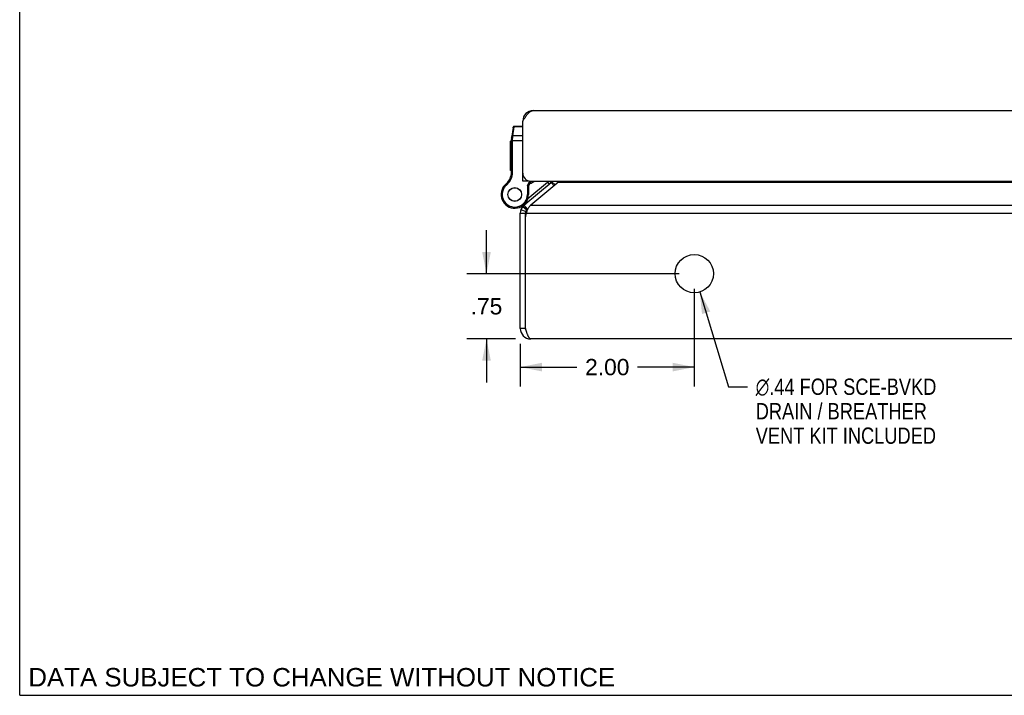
# Model space of a CAD drawing. Header units: inches. Extents: x 0 to 42.5, y 0 to 27.5.
# Tile 1 of 8: x 0 to 11.3, y 0 to 7.8. Entities that reach past the tile are written whole.
import ezdxf

# ---------------------------------------------------------------- set-up
doc = ezdxf.new("R2010")
doc.units = ezdxf.units.IN
doc.header["$LTSCALE"] = 2.3375
doc.header["$MEASUREMENT"] = 0
doc.layers.get('0').update_dxf_attribs({"linetype": 'CONTINUOUS'})
doc.layers.add('02___PRT_ALL_AXES', color=7, linetype='CONTINUOUS')
doc.layers.add('DIMENSIONS', color=7, linetype='CONTINUOUS')
doc.styles.get("Standard").update_dxf_attribs({"font": 'arial.ttf'})
doc.styles.add('TEXTSTYLE_1', font='gdt', dxfattribs={"width": 0.8})
doc.dimstyles.new('DIMSTYLE_1', dxfattribs={"dimtxt": 0.1875, "dimasz": 0.25, "dimexe": 0.09, "dimexo": 0.07, "dimgap": 0.0375, "dimtad": 0, "dimtih": 1, "dimtoh": 1, "dimzin": 4, "dimdsep": 46, "dimtxsty": 'Standard', "dimblk": '_FILLED', "dimblk1": '_FILLED', "dimblk2": '_FILLED', "dimcen": 0.09, "dimazin": 1, "dimtfac": 1, "dimtofl": 0, "dimtmove": 0, "dimatfit": 3, "dimldrblk": '_FILLED', "dimfxl": 0, "dimtolj": 1, "dimtzin": 4, "dimarcsym": 0})
doc.dimstyles.new('DIMSTYLE_3', dxfattribs={"dimtxt": 0.1875, "dimasz": 0.25, "dimexe": 0.09, "dimexo": 0.07, "dimgap": 0.09, "dimtad": 0, "dimtih": 1, "dimtoh": 1, "dimzin": 4, "dimdsep": 46, "dimtxsty": 'Standard', "dimblk": '_FILLED', "dimblk1": '_FILLED', "dimblk2": '_FILLED', "dimcen": 0.09, "dimazin": 1, "dimtfac": 1, "dimtofl": 0, "dimtmove": 0, "dimatfit": 1, "dimldrblk": '_FILLED', "dimfxl": 0, "dimtolj": 1, "dimtzin": 4, "dimarcsym": 0})

# ---------------------------------------------------------------- blocks, each defined once
blk = doc.blocks.new('_FILLED')
at = {"color": 0, "linetype": 'ByBlock'}
blk.add_solid([(0, 0), (-1, 0.2), (-1, -0.2)], dxfattribs=at)
blk = doc.blocks.new('*D22')
at = {"layer": 'DIMENSIONS', "color": 2, "linetype": 'Continuous'}
for p, q in [((7.817, 4.638), (8.147, 3.548)), ((8.147, 3.548), (8.366, 3.548))]:
    blk.add_line(p, q, dxfattribs=at)
at = {"layer": 'DIMENSIONS', "color": 2, "linetype": 'Continuous', "xscale": 0.25, "yscale": 0.25, "zscale": 0.25, "rotation": 106.8553457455}
blk.add_blockref('_FILLED', (7.817, 4.638), dxfattribs=at)
at = {"layer": 'DIMENSIONS', "color": 2, "linetype": 'Continuous', "insert": (8.459, 3.642), "char_height": 0.1875, "width": 2.64707, "attachment_point": 1, "line_spacing_factor": 0.9, "style": 'TEXTSTYLE_1'}
blk.add_mtext('{\\fgdt;n}\\fArial;.44 FOR SCE-BVKD\\PDRAIN / BREATHER \\PVENT KIT INCLUDED', dxfattribs=at)
blk = doc.blocks.new('*D23')
at = {"layer": 'DIMENSIONS', "color": 2, "linetype": 'Continuous'}
for p, q in [((5.365, 4.848), (5.365, 5.348)), ((7.578, 4.848), (5.14, 4.848)), ((5.698, 4.098), (5.14, 4.098)), ((5.365, 4.098), (5.365, 3.598))]:
    blk.add_line(p, q, dxfattribs=at)
at = {"layer": 'DIMENSIONS', "color": 2, "linetype": 'Continuous', "xscale": 0.25, "yscale": 0.25, "zscale": 0.25}
for p, rotation in [((5.365, 4.848), 270), ((5.365, 4.098), 90)]:
    blk.add_blockref('_FILLED', p, dxfattribs=dict(at, rotation=rotation))
at = {"layer": 'DIMENSIONS', "color": 2, "linetype": 'Continuous', "insert": (5.365, 4.567), "char_height": 0.1875, "width": 0.36385, "attachment_point": 2, "line_spacing_factor": 0.9}
blk.add_mtext('.75', dxfattribs=at)
blk = doc.blocks.new('*D24')
at = {"layer": 'DIMENSIONS', "color": 2, "linetype": 'Continuous'}
for p, q in [((7.753, 4.673), (7.753, 3.549)), ((5.753, 4.043), (5.753, 3.549)), ((5.753, 3.774), (6.404, 3.774)), ((7.753, 3.774), (7.101, 3.774))]:
    blk.add_line(p, q, dxfattribs=at)
at = {"layer": 'DIMENSIONS', "color": 2, "linetype": 'Continuous', "xscale": 0.25, "yscale": 0.25, "zscale": 0.25, "rotation": 180}
blk.add_blockref('_FILLED', (5.753, 3.774), dxfattribs=at)
at = {"layer": 'DIMENSIONS', "color": 2, "linetype": 'Continuous', "xscale": 0.25, "yscale": 0.25, "zscale": 0.25}
blk.add_blockref('_FILLED', (7.753, 3.774), dxfattribs=at)
at = {"layer": 'DIMENSIONS', "color": 2, "linetype": 'Continuous', "insert": (6.753, 3.868), "char_height": 0.1875, "width": 0.50953, "attachment_point": 2, "line_spacing_factor": 0.9}
blk.add_mtext('2.00', dxfattribs=at)

msp = doc.modelspace()

# ---------------------------------------------------------------- linework, layer by layer
at = {"color": 7, "linetype": 'Continuous'}
for p, q in [((0, 0), (0, 27.5)), ((5.7833, 6.6193), (5.7916, 6.6182)), ((5.6707, 6.5307), (5.6535, 6.4075)), ((5.6687, 6.4342), (5.6828, 6.5353)), ((5.6828, 6.5353), (5.6836, 6.5419)), ((5.7823, 6.5353), (5.6828, 6.5353)), ((5.7823, 6.5419), (5.6836, 6.5419)), ((5.6523, 6.0137), (5.6523, 6.3902)), ((5.6523, 6.3783), (5.7823, 6.3783)), ((5.6614, 6.3932), (5.6618, 6.3933)), ((5.6618, 6.3933), (5.6623, 6.3933)), ((5.6623, 6.3933), (5.6627, 6.3933)), ((5.6627, 6.3933), (5.6631, 6.3933)), ((5.6631, 6.3933), (5.6635, 6.3933)), ((5.6635, 6.3933), (5.664, 6.3933)), ((5.664, 6.3933), (5.6644, 6.3934)), ((5.6644, 6.3934), (5.6648, 6.3934)), ((5.6648, 6.3934), (5.6653, 6.3934)), ((5.6653, 6.3978), (5.6654, 6.3991)), ((5.6653, 6.3966), (5.6653, 6.3978)), ((5.6653, 6.3953), (5.6653, 6.3966)), ((5.6653, 6.394), (5.6653, 6.3953)), ((5.6653, 6.0137), (5.6653, 6.394)), ((5.6654, 6.4004), (5.6655, 6.4016)), ((5.6654, 6.3991), (5.6654, 6.4004)), ((5.6655, 6.4028), (5.6656, 6.4041)), ((5.6655, 6.4016), (5.6655, 6.4028)), ((5.6656, 6.4041), (5.6657, 6.4053)), ((5.6657, 6.4053), (5.6658, 6.4065)), ((5.6658, 6.4077), (5.6659, 6.4089)), ((5.6658, 6.4065), (5.6658, 6.4077)), ((5.6659, 6.4089), (5.6661, 6.4101)), ((5.6661, 6.4101), (5.6662, 6.4112)), ((5.6662, 6.4112), (5.6663, 6.4124)), ((5.6663, 6.4124), (5.6687, 6.4342)), ((5.7823, 6.4342), (5.6687, 6.4342)), ((5.6523, 6.0137), (5.6653, 6.0137)), ((5.6508, 5.9945), (5.6636, 5.9925)), ((5.7823, 5.974), (5.7873, 5.974)), ((5.8423, 5.9136), (5.7823, 5.9136)), ((5.8344, 5.8566), (5.8643, 5.914)), ((5.8401, 5.7108), (6.0659, 5.9003)), ((5.8423, 5.9188), (5.8423, 5.9136)), ((5.8474, 5.8534), (5.8788, 5.9136)), ((6.0659, 5.9003), (6.0852, 5.8773)), ((6.109, 5.8973), (6.1412, 5.859)), ((6.1157, 5.9039), (6.1545, 5.8702)), ((5.5539, 5.8378), (5.5539, 5.8378)), ((5.5539, 5.8378), (5.5651, 5.8313)), ((5.5539, 5.8378), (5.5652, 5.8313)), ((5.5651, 5.8313), (5.5652, 5.8313)), ((5.5838, 5.8738), (5.5923, 5.864)), ((5.8344, 5.8566), (5.8344, 5.7584)), ((5.8474, 5.8534), (5.8344, 5.8566)), ((5.8474, 5.8534), (5.8474, 5.7584)), ((5.8143, 5.6618), (5.8201, 5.6549)), ((5.8474, 5.7584), (5.8344, 5.7584)), ((5.7474, 5.6118), (5.7477, 5.6119)), ((5.7609, 5.5856), (5.8168, 5.564)), ((5.7809, 5.6196), (5.8269, 5.581)), ((5.7957, 5.6344), (5.8342, 5.5884)), ((5.8342, 5.5884), (5.8412, 5.5942)), ((5.7528, 5.5424), (5.8128, 5.5424)), ((5.8128, 5.5026), (5.8128, 5.5424)), ((5.8128, 4.2184), (5.7528, 4.2184)), ((0, 0), (42.5, 0))]:
    msp.add_line(p, q, dxfattribs=at)
at = {"color": 3, "linetype": 'Continuous'}
for p, q in [((5.9023, 6.7236), (19.6023, 6.7236)), ((5.7823, 5.9136), (5.7823, 6.6036)), ((5.7957, 5.6344), (6.109, 5.8973)), ((5.8723, 5.9136), (19.6323, 5.9136)), ((6.1721, 5.8849), (5.8737, 5.6344)), ((19.3233, 5.8973), (6.1823, 5.8973)), ((5.8737, 5.6344), (19.6319, 5.6344)), ((5.7528, 4.2184), (5.7528, 5.5424)), ((5.8128, 4.2188), (5.8128, 5.5026)), ((5.822, 5.5424), (19.6836, 5.5424)), ((19.6328, 4.0984), (5.8728, 4.0984))]:
    msp.add_line(p, q, dxfattribs=at)
for points in [[(5.7823, 6.6036), (5.7866, 6.6104), (5.7908, 6.6171), (5.7951, 6.6237), (5.7994, 6.6303), (5.8037, 6.6369), (5.808, 6.6433), (5.8123, 6.6496), (5.8166, 6.6557), (5.8208, 6.6617), (5.8251, 6.6675), (5.8294, 6.6731), (5.8337, 6.6784), (5.838, 6.6836), (5.8423, 6.6885), (5.8465, 6.6931), (5.8508, 6.6974), (5.8551, 6.7015), (5.8594, 6.7052), (5.8637, 6.7087), (5.868, 6.7117), (5.8723, 6.7145), (5.8765, 6.7169), (5.8808, 6.7189), (5.8851, 6.7206), (5.8894, 6.7219), (5.8937, 6.7229), (5.898, 6.7234), (5.9023, 6.7236)], [(6.1721, 5.8849), (6.1749, 5.8879), (6.1776, 5.891), (6.1801, 5.8941), (6.1823, 5.8973)], [(6.1823, 5.8973), (6.1841, 5.8994), (6.1857, 5.9015), (6.1871, 5.9038), (6.1883, 5.9061), (6.1894, 5.9086), (6.1903, 5.9111), (6.1911, 5.9136)], [(5.838, 5.5879), (5.8352, 5.5817), (5.8326, 5.5753), (5.8301, 5.5689), (5.8278, 5.5623), (5.8257, 5.5557), (5.8238, 5.5491), (5.822, 5.5424)], [(5.8737, 5.6344), (5.8687, 5.6303), (5.864, 5.6259), (5.8595, 5.6212), (5.8553, 5.6162), (5.8514, 5.611), (5.8477, 5.6055), (5.8443, 5.5998), (5.841, 5.5939), (5.838, 5.5879)], [(5.8728, 4.0984), (5.8707, 4.0986), (5.8685, 4.0992), (5.8664, 4.1001), (5.8642, 4.1014), (5.8621, 4.1031), (5.86, 4.1051), (5.8578, 4.1075), (5.8557, 4.1103), (5.8535, 4.1134), (5.8514, 4.1168), (5.8492, 4.1205), (5.8471, 4.1246), (5.845, 4.1289), (5.8428, 4.1335), (5.8407, 4.1384), (5.8385, 4.1436), (5.8364, 4.149), (5.8342, 4.1546), (5.8321, 4.1604), (5.83, 4.1663), (5.8278, 4.1725), (5.8257, 4.1788), (5.8235, 4.1852), (5.8214, 4.1917), (5.8192, 4.1983), (5.8171, 4.205), (5.815, 4.2117), (5.8128, 4.2184)]]:
    msp.add_lwpolyline(points, dxfattribs=at)
at = {"color": 7, "linetype": 'Continuous'}
for points in [[(5.67, 6.5255), (5.67, 6.5257), (5.67, 6.5259), (5.6701, 6.5261), (5.6701, 6.5263), (5.6702, 6.5265), (5.6702, 6.5267), (5.6702, 6.5268), (5.6703, 6.527), (5.6704, 6.5272), (5.6704, 6.5274), (5.6705, 6.5276), (5.6706, 6.5278), (5.6706, 6.528), (5.6707, 6.5281), (5.6708, 6.5283), (5.6709, 6.5285), (5.6709, 6.5287), (5.671, 6.5288), (5.6711, 6.529), (5.6712, 6.5292), (5.6713, 6.5294), (5.6714, 6.5295), (5.6715, 6.5297), (5.6716, 6.5299), (5.6717, 6.53), (5.6719, 6.5302), (5.672, 6.5304), (5.6721, 6.5305), (5.6722, 6.5307), (5.6724, 6.5308), (5.6725, 6.531), (5.6726, 6.5311), (5.6728, 6.5313), (5.6729, 6.5314), (5.673, 6.5316), (5.6732, 6.5317), (5.6733, 6.5319), (5.6735, 6.532), (5.6736, 6.5321), (5.6738, 6.5323), (5.6739, 6.5324), (5.6741, 6.5325), (5.6743, 6.5327), (5.6744, 6.5328), (5.6746, 6.5329), (5.6748, 6.533), (5.6749, 6.5331), (5.6751, 6.5333), (5.6753, 6.5334), (5.6755, 6.5335), (5.6756, 6.5336), (5.6758, 6.5337), (5.676, 6.5338), (5.6762, 6.5339), (5.6764, 6.534), (5.6766, 6.5341), (5.6768, 6.5341), (5.677, 6.5342), (5.6772, 6.5343), (5.6774, 6.5344), (5.6775, 6.5345), (5.6777, 6.5345), (5.678, 6.5346), (5.6782, 6.5347), (5.6784, 6.5347), (5.6786, 6.5348), (5.6788, 6.5349), (5.679, 6.5349), (5.6792, 6.535), (5.6794, 6.535), (5.6796, 6.5351), (5.6798, 6.5351), (5.68, 6.5351), (5.6802, 6.5352), (5.6805, 6.5352), (5.6807, 6.5352), (5.6809, 6.5353), (5.6811, 6.5353), (5.6813, 6.5353), (5.6815, 6.5353), (5.6818, 6.5353), (5.682, 6.5353), (5.6822, 6.5353), (5.6824, 6.5353), (5.6826, 6.5353), (5.6828, 6.5353)], [(5.6523, 6.3902), (5.6523, 6.3903), (5.6523, 6.3903), (5.6523, 6.3904), (5.6523, 6.3904), (5.6523, 6.3905), (5.6523, 6.3905), (5.6524, 6.3906), (5.6524, 6.3906), (5.6524, 6.3907), (5.6524, 6.3907), (5.6525, 6.3908), (5.6525, 6.3909), (5.6526, 6.3909), (5.6526, 6.391), (5.6527, 6.391), (5.6527, 6.3911), (5.6528, 6.3911), (5.6529, 6.3912), (5.6529, 6.3912), (5.653, 6.3913), (5.6531, 6.3913), (5.6531, 6.3914), (5.6532, 6.3914), (5.6533, 6.3915), (5.6534, 6.3915), (5.6535, 6.3915), (5.6536, 6.3916), (5.6537, 6.3916), (5.6538, 6.3917), (5.6539, 6.3917), (5.654, 6.3918), (5.6541, 6.3918), (5.6542, 6.3919), (5.6543, 6.3919), (5.6544, 6.392), (5.6546, 6.392), (5.6547, 6.392), (5.6548, 6.3921), (5.6549, 6.3921), (5.6551, 6.3922), (5.6552, 6.3922), (5.6553, 6.3923), (5.6555, 6.3923), (5.6556, 6.3923), (5.6558, 6.3924), (5.6559, 6.3924), (5.6561, 6.3924), (5.6562, 6.3925), (5.6564, 6.3925), (5.6565, 6.3926), (5.6567, 6.3926), (5.6569, 6.3926), (5.657, 6.3927), (5.6572, 6.3927), (5.6574, 6.3927), (5.6576, 6.3928), (5.6577, 6.3928), (5.6579, 6.3928), (5.6581, 6.3928), (5.6583, 6.3929), (5.6585, 6.3929), (5.6586, 6.3929), (5.6588, 6.393), (5.659, 6.393), (5.6592, 6.393), (5.6594, 6.393), (5.6596, 6.393), (5.6598, 6.3931), (5.66, 6.3931), (5.6602, 6.3931), (5.6604, 6.3931), (5.6606, 6.3932), (5.6608, 6.3932), (5.661, 6.3932), (5.6612, 6.3932), (5.6614, 6.3932)], [(5.6535, 6.4075), (5.6535, 6.4077), (5.6535, 6.4078), (5.6535, 6.4079), (5.6536, 6.408), (5.6536, 6.4081), (5.6536, 6.4082), (5.6537, 6.4084), (5.6537, 6.4085), (5.6538, 6.4086), (5.6538, 6.4087), (5.6539, 6.4088), (5.6539, 6.4089), (5.654, 6.409), (5.654, 6.4091), (5.6541, 6.4092), (5.6542, 6.4093), (5.6543, 6.4094), (5.6543, 6.4095), (5.6544, 6.4097), (5.6545, 6.4098), (5.6546, 6.4099), (5.6547, 6.41), (5.6548, 6.4101), (5.6549, 6.4102), (5.655, 6.4102), (5.6551, 6.4103), (5.6552, 6.4104), (5.6553, 6.4105), (5.6554, 6.4106), (5.6555, 6.4107), (5.6556, 6.4108), (5.6557, 6.4109), (5.6559, 6.411), (5.656, 6.4111), (5.6561, 6.4111), (5.6563, 6.4112), (5.6564, 6.4113), (5.6565, 6.4114), (5.6567, 6.4115), (5.6568, 6.4115), (5.657, 6.4116), (5.6571, 6.4117), (5.6573, 6.4117), (5.6574, 6.4118), (5.6576, 6.4119), (5.6577, 6.4119), (5.6579, 6.412), (5.6581, 6.4121), (5.6582, 6.4121), (5.6584, 6.4122), (5.6586, 6.4122), (5.6587, 6.4123), (5.6589, 6.4124), (5.6591, 6.4124), (5.6593, 6.4125), (5.6594, 6.4125), (5.6596, 6.4125), (5.6598, 6.4126), (5.66, 6.4126), (5.6602, 6.4127), (5.6604, 6.4127), (5.6606, 6.4127), (5.6608, 6.4128), (5.6609, 6.4128), (5.6611, 6.4128), (5.6613, 6.4129), (5.6615, 6.4129), (5.6617, 6.4129), (5.6619, 6.4129), (5.6621, 6.413), (5.6623, 6.413), (5.6625, 6.413), (5.6628, 6.413), (5.663, 6.413), (5.6632, 6.413), (5.6634, 6.413), (5.6636, 6.413), (5.6638, 6.4131), (5.664, 6.4131), (5.6642, 6.4131), (5.6644, 6.4131), (5.6646, 6.4131), (5.6649, 6.413), (5.6651, 6.413), (5.6653, 6.413), (5.6655, 6.413), (5.6657, 6.413), (5.6659, 6.413), (5.6661, 6.413), (5.6663, 6.4129)], [(5.6558, 6.4244), (5.6559, 6.4246), (5.6559, 6.4248), (5.6559, 6.425), (5.656, 6.4251), (5.656, 6.4253), (5.6561, 6.4255), (5.6561, 6.4257), (5.6562, 6.4259), (5.6562, 6.4261), (5.6563, 6.4263), (5.6563, 6.4265), (5.6564, 6.4266), (5.6565, 6.4268), (5.6566, 6.427), (5.6566, 6.4272), (5.6567, 6.4274), (5.6568, 6.4275), (5.6569, 6.4277), (5.657, 6.4279), (5.6571, 6.4281), (5.6572, 6.4282), (5.6573, 6.4284), (5.6574, 6.4286), (5.6575, 6.4287), (5.6576, 6.4289), (5.6577, 6.4291), (5.6578, 6.4292), (5.658, 6.4294), (5.6581, 6.4296), (5.6582, 6.4297), (5.6583, 6.4299), (5.6585, 6.43), (5.6586, 6.4302), (5.6587, 6.4303), (5.6589, 6.4305), (5.659, 6.4306), (5.6592, 6.4307), (5.6593, 6.4309), (5.6595, 6.431), (5.6596, 6.4311), (5.6598, 6.4313), (5.66, 6.4314), (5.6601, 6.4315), (5.6603, 6.4317), (5.6604, 6.4318), (5.6606, 6.4319), (5.6608, 6.432), (5.661, 6.4321), (5.6611, 6.4322), (5.6613, 6.4323), (5.6615, 6.4324), (5.6617, 6.4325), (5.6619, 6.4326), (5.6621, 6.4327), (5.6622, 6.4328), (5.6624, 6.4329), (5.6626, 6.433), (5.6628, 6.4331), (5.663, 6.4332), (5.6632, 6.4333), (5.6634, 6.4333), (5.6636, 6.4334), (5.6638, 6.4335), (5.664, 6.4335), (5.6642, 6.4336), (5.6644, 6.4337), (5.6646, 6.4337), (5.6648, 6.4338), (5.665, 6.4338), (5.6653, 6.4339), (5.6655, 6.4339), (5.6657, 6.434), (5.6659, 6.434), (5.6661, 6.434), (5.6663, 6.4341), (5.6665, 6.4341), (5.6667, 6.4341), (5.667, 6.4341), (5.6672, 6.4342), (5.6674, 6.4342), (5.6676, 6.4342), (5.6678, 6.4342), (5.668, 6.4342), (5.6683, 6.4342), (5.6685, 6.4342), (5.6687, 6.4342)]]:
    msp.add_lwpolyline(points, dxfattribs=at)
at = {"color": 3, "linetype": 'Continuous'}
for centre, radius, start, end in [((5.9023, 6.6036), 0.12, 90, 180), ((5.8723, 6.0036), 0.09, 180, 270), ((6.0705, 5.9433), 0.06, 310, 330.37755), ((5.8728, 5.5424), 0.12, 130, 180), ((5.9835, 5.4841), 0.1717, 160.12239, 173.81324), ((5.8728, 4.2184), 0.12, 180, 270), ((5.9714, 4.2188), 0.1586, 180, 180.13366)]:
    msp.add_arc(centre, radius, start, end, dxfattribs=at)
at = {"color": 7, "linetype": 'Continuous'}
for centre, radius, start, end in [((5.6836, 6.5289), 0.013, 90, 172.02427), ((5.7773, 6.3902), 0.125, 172.03825, 180), ((5.5273, 6.0137), 0.125, 351.15991, 360), ((5.5273, 6.0137), 0.138, 351.15991, 360), ((5.4532, 6.0252), 0.2, 310.79327, 351.15991), ((5.4532, 6.0252), 0.213, 310.79327, 351.15991), ((5.7904, 6.0806), 0.21, 290.29811, 307.31443), ((6.0048, 5.9731), 0.095, 310, 321.27437), ((6.0048, 5.9731), 0.125, 310, 331.61139), ((6.0705, 5.9433), 0.12, 336.07181, 345.69403), ((5.6899, 5.7584), 0.1575, 149.73501, 360), ((5.6899, 5.7584), 0.1445, 149.73501, 360), ((5.6899, 5.7584), 0.1575, 127.31101, 149.72135), ((5.6767, 5.7662), 0.1421, 130.79327, 149.73501), ((5.6767, 5.7662), 0.1291, 130.79327, 149.73501), ((5.653, 5.854), 0.26, 291.378, 310), ((5.8728, 5.5424), 0.06, 130, 180), ((5.8728, 4.2184), 0.06, 180, 215.79249)]:
    msp.add_arc(centre, radius, start, end, dxfattribs=at)
at = {"layer": '02___PRT_ALL_AXES', "color": 7, "linetype": 'Continuous'}
for p, q in [((5.6423, 6.0327), (5.6423, 6.3731)), ((5.6523, 6.3731), (5.6423, 6.3731)), ((5.6523, 6.3729), (5.6423, 6.3729)), ((5.6523, 6.3645), (5.6423, 6.3645)), ((5.6523, 6.3139), (5.6423, 6.3139)), ((5.6523, 6.3055), (5.6423, 6.3055)), ((5.6523, 6.2971), (5.6423, 6.2971)), ((5.6523, 6.245), (5.6423, 6.245)), ((5.6523, 6.2366), (5.6423, 6.2366)), ((5.6523, 6.2282), (5.6423, 6.2282)), ((5.6523, 6.1813), (5.6423, 6.1813)), ((5.6523, 6.1729), (5.6423, 6.1729)), ((5.6523, 6.1645), (5.6423, 6.1645)), ((5.6523, 6.1098), (5.6423, 6.1098)), ((5.6523, 6.1014), (5.6423, 6.1014)), ((5.6523, 6.093), (5.6423, 6.093)), ((5.6523, 6.0411), (5.6423, 6.0411)), ((5.6523, 6.0327), (5.6423, 6.0327))]:
    msp.add_line(p, q, dxfattribs=at)
for radius in [0.079, 0.078]:
    msp.add_circle((5.6899, 5.7584), radius, dxfattribs=at)
at = {"layer": '02___PRT_ALL_AXES', "color": 3, "linetype": 'Continuous'}
msp.add_circle((7.7528, 4.8484), 0.22, dxfattribs=at)

# ---------------------------------------------------------------- texts
at = {"layer": 'DIMENSIONS', "color": 2, "linetype": 'Continuous', "insert": (3.4715, 0.3141), "char_height": 0.2125, "width": 6.732063, "attachment_point": 2, "line_spacing_factor": 0.9}
msp.add_mtext('DATA SUBJECT TO CHANGE WITHOUT NOTICE', dxfattribs=at)

# ---------------------------------------------------------------- dimensions: what is measured, and where the dimension line sits
at = {"layer": 'DIMENSIONS', "color": 2, "linetype": 'Continuous'}
dim = msp.add_linear_dim(base=(5.3651, 4.8484), p1=(5.7678, 4.0984), p2=(7.6478, 4.8484), angle=90, dimstyle='DIMSTYLE_1', dxfattribs=at)
dim.commit()
dim.dimension.update_dxf_attribs({"geometry": '*D23', "text_midpoint": (5.3713, 4.471), "dimtype": 160})
dim = msp.add_diameter_dim_2p(p1=(7.8166, 4.6378), p2=(7.689, 5.0589), text='%%c<> FOR SCE-BVKD\\PDRAIN / BREATHER \\PVENT KIT INCLUDED', dimstyle='DIMSTYLE_3', override={"dimpost": '<>'}, dxfattribs=at)
dim.commit()
dim.dimension.update_dxf_attribs({"geometry": '*D22', "text_midpoint": (9.7829, 3.2667), "dimtype": 163})
dim = msp.add_linear_dim(base=(7.7528, 3.7743), p1=(5.7528, 4.1134), p2=(7.7528, 4.7434), dimstyle='DIMSTYLE_1', dxfattribs=at)
dim.commit()
dim.dimension.update_dxf_attribs({"geometry": '*D24', "text_midpoint": (6.7505, 3.7732), "dimtype": 160})

doc.saveas('drawing.dxf')
